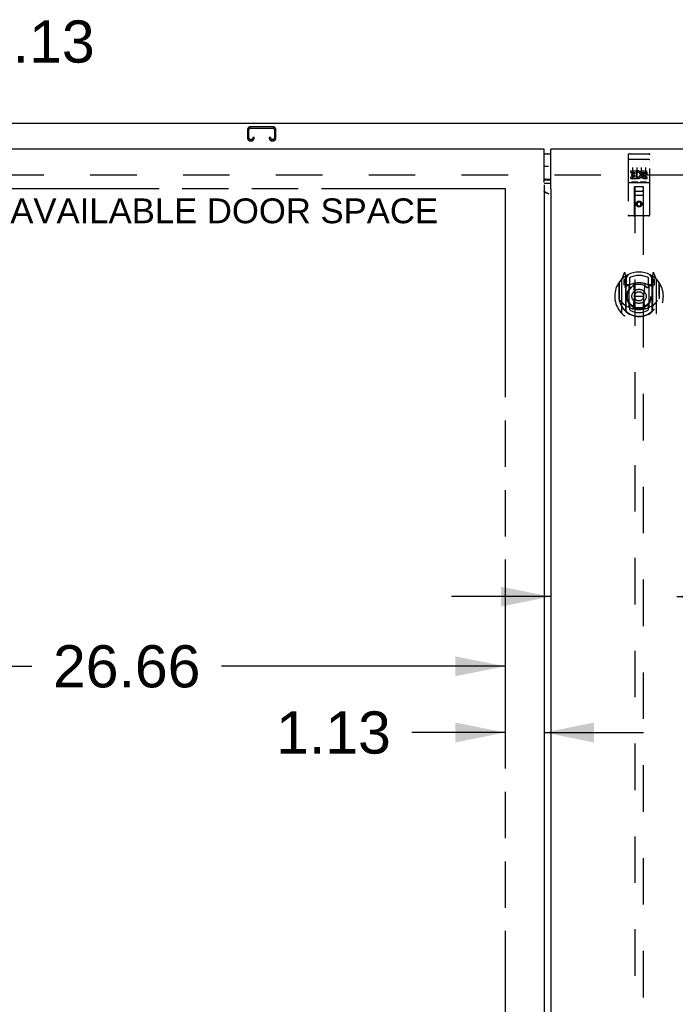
# Model space of a CAD drawing. Header units: inches. Extents: x 0 to 243, y 0 to 157.
# Tile 8 of 16: x 62 to 81, y 89 to 118. Entities that reach past the tile are written whole.
import ezdxf

# ---------------------------------------------------------------- set-up
doc = ezdxf.new("R2010")
doc.units = ezdxf.units.IN
doc.header["$LTSCALE"] = 13.357143
doc.header["$MEASUREMENT"] = 0
doc.linetypes.add('HIDDEN', pattern=[0.2, 0.1, -0.1])
doc.linetypes.add('PHANTOM', pattern=[0.8, 0.45, -0.05, 0.1, -0.05, 0.1, -0.05])
doc.layers.get('0').update_dxf_attribs({"linetype": 'CONTINUOUS'})
for name, color, linetype in [('02___PRT_ALL_AXES', 7, 'CONTINUOUS'), ('AVAILABLE_DOOR_SPACE', 7, 'CONTINUOUS'), ('DEFAULT_2', 8, 'HIDDEN'), ('DIMENSIONS', 7, 'CONTINUOUS'), ('GASKET', 7, 'CONTINUOUS')]:
    doc.layers.add(name, color=color, linetype=linetype)
doc.styles.get("Standard").update_dxf_attribs({"font": 'arial.ttf'})
doc.dimstyles.new('DIMSTYLE_2', dxfattribs={"dimtxt": 1.214286, "dimasz": 1.428571, "dimexe": 0.09, "dimexo": 0.07, "dimgap": 0.0425, "dimtad": 0, "dimtih": 1, "dimtoh": 1, "dimzin": 4, "dimdsep": 46, "dimtxsty": 'Standard', "dimblk": '_FILLED', "dimblk1": '_FILLED', "dimblk2": '_FILLED', "dimcen": 0.09, "dimazin": 1, "dimtfac": 1, "dimtdec": 3, "dimtofl": 0, "dimtmove": 0, "dimatfit": 3, "dimldrblk": '_FILLED', "dimfxl": 1, "dimtolj": 1, "dimtzin": 4, "dimarcsym": 0})

# ---------------------------------------------------------------- blocks, each defined once
blk = doc.blocks.new('_FILLED')
at = {"color": 0, "linetype": 'ByBlock'}
blk.add_solid([(0, 0), (-1, 0.2), (-1, -0.2)], dxfattribs=at)
blk = doc.blocks.new('*D5')
at = {"layer": 'DIMENSIONS', "color": 2, "linetype": 'Continuous'}
for p, q in [((59.319, 114.076), (59.319, 117.176)), ((59.319, 117.176), (60.498, 117.176)), ((59.319, 112.951), (59.319, 110.094))]:
    blk.add_line(p, q, dxfattribs=at)
at = {"layer": 'DIMENSIONS', "color": 2, "linetype": 'Continuous', "xscale": 1.4285714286, "yscale": 1.4285714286, "zscale": 1.4285714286}
for p, rotation in [((59.319, 114.076), 270), ((59.319, 112.951), 90)]:
    blk.add_blockref('_FILLED', p, dxfattribs=dict(at, rotation=rotation))
at = {"layer": 'DIMENSIONS', "color": 2, "linetype": 'Continuous', "insert": (61.105, 117.783), "char_height": 1.2143, "width": 3.29979, "attachment_point": 1, "line_spacing_factor": 0.9}
blk.add_mtext('1.13', dxfattribs=at)
blk = doc.blocks.new('*D9')
at = {"layer": 'DIMENSIONS', "color": 2, "linetype": 'Continuous'}
for p, q in [((49.562, 99.196), (62.6, 99.196)), ((76.218, 99.196), (68.058, 99.196))]:
    blk.add_line(p, q, dxfattribs=at)
at = {"layer": 'DIMENSIONS', "color": 2, "linetype": 'Continuous', "xscale": 1.4285714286, "yscale": 1.4285714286, "zscale": 1.4285714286, "rotation": 180}
blk.add_blockref('_FILLED', (49.562, 99.196), dxfattribs=at)
at = {"layer": 'DIMENSIONS', "color": 2, "linetype": 'Continuous', "xscale": 1.4285714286, "yscale": 1.4285714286, "zscale": 1.4285714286}
blk.add_blockref('_FILLED', (76.218, 99.196), dxfattribs=at)
at = {"layer": 'DIMENSIONS', "color": 2, "linetype": 'Continuous', "insert": (65.329, 99.803), "char_height": 1.2143, "width": 4.24323, "attachment_point": 2, "line_spacing_factor": 0.9}
blk.add_mtext('26.66', dxfattribs=at)
blk = doc.blocks.new('*D10')
at = {"layer": 'DIMENSIONS', "color": 2, "linetype": 'Continuous'}
for p, q in [((76.218, 97.291), (73.537, 97.291)), ((77.343, 97.291), (80.2, 97.291))]:
    blk.add_line(p, q, dxfattribs=at)
at = {"layer": 'DIMENSIONS', "color": 2, "linetype": 'Continuous', "xscale": 1.4285714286, "yscale": 1.4285714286, "zscale": 1.4285714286}
blk.add_blockref('_FILLED', (76.218, 97.291), dxfattribs=at)
at = {"layer": 'DIMENSIONS', "color": 2, "linetype": 'Continuous', "xscale": 1.4285714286, "yscale": 1.4285714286, "zscale": 1.4285714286, "rotation": 180}
blk.add_blockref('_FILLED', (77.343, 97.291), dxfattribs=at)
at = {"layer": 'DIMENSIONS', "color": 2, "linetype": 'Continuous', "insert": (72.93, 97.898), "char_height": 1.2143, "width": 3.29979, "attachment_point": 3, "line_spacing_factor": 0.9}
blk.add_mtext('1.13', dxfattribs=at)
blk = doc.blocks.new('*D13')
at = {"layer": 'DIMENSIONS', "color": 2, "linetype": 'Continuous'}
for p, q in [((77.531, 101.201), (74.673, 101.201)), ((81.156, 101.201), (83.62, 101.201))]:
    blk.add_line(p, q, dxfattribs=at)
at = {"layer": 'DIMENSIONS', "color": 2, "linetype": 'Continuous', "xscale": 1.4285714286, "yscale": 1.4285714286, "zscale": 1.4285714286}
blk.add_blockref('_FILLED', (77.531, 101.201), dxfattribs=at)
at = {"layer": 'DIMENSIONS', "color": 2, "linetype": 'Continuous', "xscale": 1.4285714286, "yscale": 1.4285714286, "zscale": 1.4285714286, "rotation": 180}
blk.add_blockref('_FILLED', (81.156, 101.201), dxfattribs=at)
at = {"layer": 'DIMENSIONS', "color": 2, "linetype": 'Continuous', "insert": (84.227, 101.808), "char_height": 1.2143, "width": 3.29979, "attachment_point": 1, "line_spacing_factor": 0.9}
blk.add_mtext('3.63', dxfattribs=at)

msp = doc.modelspace()

# ---------------------------------------------------------------- linework, layer by layer
at = {"color": 7, "linetype": 'Continuous'}
for p, q in [((47.489, 114.826), (107.385, 114.826)), ((77.343, 113.946), (77.531, 113.946)), ((77.531, 113.206), (77.343, 113.206)), ((77.343, 113.189), (77.345, 113.19)), ((77.367, 113.191), (77.531, 113.191))]:
    msp.add_line(p, q, dxfattribs=at)
at = {"color": 3, "linetype": 'Continuous'}
for p, q in [((77.343, 114.076), (47.812, 114.076)), ((77.343, 113.186), (77.343, 114.076)), ((77.531, 112.976), (77.531, 114.076)), ((107.062, 114.076), (77.531, 114.076)), ((77.531, 113.091), (77.367, 113.091)), ((77.343, 113.052), (77.343, 56.601)), ((77.462, 112.795), (77.47, 112.795)), ((77.531, 112.917), (77.531, 56.735)), ((77.537, 112.917), (77.531, 112.917)), ((77.537, 112.917), (77.541, 112.923))]:
    msp.add_line(p, q, dxfattribs=at)
for points in [[(77.333, 113.131), (77.331, 113.134), (77.331, 113.135), (77.33, 113.136), (77.33, 113.136), (77.33, 113.137), (77.33, 113.137), (77.33, 113.138), (77.33, 113.139), (77.331, 113.139), (77.331, 113.14), (77.332, 113.141), (77.332, 113.142), (77.333, 113.143), (77.334, 113.145), (77.335, 113.146), (77.335, 113.148), (77.336, 113.15), (77.337, 113.153), (77.338, 113.155), (77.338, 113.158), (77.339, 113.161), (77.34, 113.165), (77.34, 113.168), (77.341, 113.172), (77.342, 113.177), (77.342, 113.181), (77.343, 113.186)], [(77.336, 113.128), (77.335, 113.13), (77.333, 113.131)], [(77.367, 113.091), (77.361, 113.091), (77.356, 113.091), (77.35, 113.091), (77.345, 113.09), (77.341, 113.09)], [(77.356, 112.842), (77.352, 112.846), (77.349, 112.849), (77.346, 112.852), (77.344, 112.856), (77.343, 112.859), (77.343, 112.863)], [(77.486, 112.787), (77.467, 112.796), (77.449, 112.805), (77.431, 112.814), (77.413, 112.822), (77.395, 112.829), (77.377, 112.836), (77.359, 112.842), (77.355, 112.843)], [(77.486, 112.787), (77.465, 112.794), (77.455, 112.798), (77.445, 112.801), (77.436, 112.805), (77.426, 112.808), (77.417, 112.811), (77.409, 112.815), (77.4, 112.818), (77.392, 112.822), (77.385, 112.825), (77.378, 112.829), (77.371, 112.832), (77.366, 112.835), (77.36, 112.839), (77.356, 112.842)], [(77.541, 112.923), (77.542, 112.924), (77.543, 112.925), (77.543, 112.925), (77.544, 112.926), (77.544, 112.927), (77.544, 112.927), (77.544, 112.928), (77.543, 112.928), (77.543, 112.929), (77.543, 112.929), (77.542, 112.93), (77.542, 112.931), (77.541, 112.932), (77.541, 112.933), (77.54, 112.934), (77.539, 112.935), (77.539, 112.937), (77.538, 112.939), (77.537, 112.941), (77.537, 112.943), (77.536, 112.945), (77.535, 112.947), (77.535, 112.95), (77.534, 112.953), (77.534, 112.956), (77.533, 112.958), (77.533, 112.961), (77.532, 112.964), (77.532, 112.968), (77.531, 112.972), (77.531, 112.976)]]:
    msp.add_lwpolyline(points, dxfattribs=at)
at = {"color": 7, "linetype": 'Continuous'}
msp.add_lwpolyline([(77.345, 113.19), (77.35, 113.19), (77.356, 113.19), (77.361, 113.191), (77.367, 113.191)], dxfattribs=at)
for centre, start, end in [((77.441, 113.766), 90, 122.8137), ((77.441, 113.386), 237.1863, 270)]:
    msp.add_arc(centre, 0.18, start, end, dxfattribs=at)
at = {"layer": '02___PRT_ALL_AXES', "color": 8, "linetype": 'HIDDEN'}
for p, q in [((79.79, 113.944), (80.355, 113.944)), ((79.84, 113.408), (79.84, 113.451)), ((79.84, 113.451), (79.996, 113.451)), ((79.84, 113.408), (79.954, 113.408)), ((79.862, 113.324), (79.862, 113.366)), ((79.862, 113.366), (79.954, 113.366)), ((79.954, 113.366), (79.954, 113.408)), ((79.996, 113.273), (79.996, 113.451)), ((80.021, 113.403), (80.004, 113.442)), ((80.153, 113.408), (80.153, 113.451)), ((80.153, 113.451), (80.245, 113.451)), ((80.153, 113.408), (80.245, 113.408)), ((80.216, 113.365), (80.245, 113.365)), ((79.79, 113.116), (80.355, 113.116)), ((79.84, 113.238), (79.84, 113.28)), ((79.84, 113.28), (79.954, 113.28)), ((79.84, 113.238), (79.996, 113.238)), ((79.862, 113.324), (79.954, 113.324)), ((79.954, 113.28), (79.954, 113.324)), ((79.996, 113.273), (80.009, 113.292)), ((79.996, 113.238), (79.996, 113.25)), ((80, 113.248), (79.996, 113.25)), ((80.213, 113.324), (80.259, 113.324)), ((80.216, 113.28), (80.309, 113.28)), ((80.216, 113.238), (80.309, 113.238)), ((80.309, 113.238), (80.309, 113.28))]:
    msp.add_line(p, q, dxfattribs=at)
msp.add_circle((80.072, 112.499), 0.085, dxfattribs=at)
for centre, radius, start, end in [((80.046, 113.344), 0.107, 244.2636, 113.4027), ((80.046, 113.344), 0.0639, 234.8895, 113.4026), ((80.216, 113.301), 0.0635, 90, 270), ((80.245, 113.387), 0.0644, 282.2995, 90.0775), ((80.245, 113.387), 0.0219, 269.9011, 90), ((80.216, 113.302), 0.0219, 100.307, 270)]:
    msp.add_arc(centre, radius, start, end, dxfattribs=at)
at = {"layer": 'AVAILABLE_DOOR_SPACE', "color": 4, "linetype": 'PHANTOM'}
for p, q in [((49.562, 112.951), (76.218, 112.951)), ((76.218, 112.951), (76.218, 56.701))]:
    msp.add_line(p, q, dxfattribs=at)
at = {"layer": 'DEFAULT_2', "color": 8, "linetype": 'HIDDEN'}
for p, q in [((68.807, 114.642), (68.807, 114.396)), ((68.847, 114.396), (68.847, 114.642)), ((69.539, 114.722), (68.887, 114.722)), ((68.887, 114.682), (69.539, 114.682)), ((69.579, 114.642), (69.579, 114.396)), ((69.619, 114.396), (69.619, 114.642)), ((68.914, 114.356), (68.887, 114.356)), ((68.887, 114.316), (68.914, 114.316)), ((68.954, 114.41), (68.954, 114.396)), ((68.994, 114.41), (68.954, 114.41)), ((68.994, 114.396), (68.994, 114.41)), ((69.432, 114.41), (69.432, 114.396)), ((69.472, 114.41), (69.432, 114.41)), ((69.472, 114.396), (69.472, 114.41)), ((69.539, 114.356), (69.512, 114.356)), ((69.512, 114.316), (69.539, 114.316)), ((79.76, 113.914), (79.76, 112.189)), ((79.855, 113.944), (80.04, 113.944)), ((80.105, 113.944), (80.29, 113.944)), ((80.385, 112.189), (80.385, 113.914)), ((79.776, 113.785), (79.775, 113.785)), ((79.777, 113.785), (79.776, 113.785)), ((79.778, 113.785), (79.777, 113.785)), ((79.778, 113.785), (79.778, 113.785)), ((79.779, 113.785), (79.778, 113.785)), ((79.78, 113.785), (79.779, 113.785)), ((79.781, 113.785), (79.78, 113.785)), ((79.782, 113.785), (79.781, 113.785)), ((79.783, 113.786), (79.782, 113.785)), ((79.782, 113.785), (79.782, 113.785)), ((79.784, 113.786), (79.783, 113.786)), ((79.785, 113.786), (79.784, 113.786)), ((79.786, 113.786), (79.785, 113.786)), ((79.787, 113.786), (79.786, 113.786)), ((79.787, 113.786), (79.787, 113.786)), ((79.788, 113.786), (79.787, 113.786)), ((79.789, 113.786), (79.788, 113.786)), ((79.789, 113.786), (80.355, 113.786)), ((80.355, 113.786), (80.355, 113.786)), ((80.355, 113.786), (80.356, 113.786)), ((80.356, 113.786), (80.357, 113.786)), ((80.357, 113.786), (80.358, 113.786)), ((80.358, 113.786), (80.359, 113.786)), ((80.359, 113.786), (80.36, 113.786)), ((80.36, 113.786), (80.36, 113.786)), ((80.36, 113.786), (80.361, 113.786)), ((80.361, 113.786), (80.362, 113.785)), ((80.362, 113.785), (80.363, 113.785)), ((80.363, 113.785), (80.364, 113.785)), ((80.364, 113.785), (80.364, 113.785)), ((80.364, 113.785), (80.365, 113.785)), ((80.365, 113.785), (80.366, 113.785)), ((80.366, 113.785), (80.367, 113.785)), ((80.367, 113.785), (80.368, 113.785)), ((79.885, 113.553), (79.885, 113.247)), ((80.01, 113.553), (80.01, 113.247)), ((80.135, 113.553), (80.135, 113.247)), ((80.26, 113.553), (80.26, 113.247)), ((105.687, 113.326), (49.187, 113.326)), ((79.79, 113.116), (80.355, 113.116)), ((80.033, 113.132), (79.861, 113.132)), ((80.283, 113.132), (80.111, 113.132)), ((79.942, 112.189), (79.946, 112.999)), ((79.947, 112.999), (79.946, 112.999)), ((79.947, 112.999), (79.947, 86.997)), ((80.197, 112.999), (79.947, 112.999)), ((79.987, 112.874), (80.157, 112.874)), ((80.197, 86.997), (80.197, 112.999)), ((80.199, 112.999), (80.197, 112.999)), ((80.202, 112.189), (80.199, 112.999)), ((80.2, 112.749), (79.944, 112.749)), ((80.072, 112.571), (80.01, 112.534)), ((80.01, 112.534), (80.01, 112.462)), ((80.01, 112.534), (80.02, 112.529)), ((80.072, 112.559), (80.02, 112.529)), ((80.02, 112.529), (80.02, 112.468)), ((80.072, 112.571), (80.072, 112.559)), ((80.135, 112.534), (80.072, 112.571)), ((80.125, 112.529), (80.072, 112.559)), ((80.135, 112.534), (80.125, 112.529)), ((80.125, 112.468), (80.125, 112.529)), ((80.135, 112.462), (80.135, 112.534)), ((80.01, 112.462), (80.02, 112.468)), ((80.01, 112.462), (80.072, 112.426)), ((80.02, 112.468), (80.072, 112.438)), ((80.072, 112.438), (80.125, 112.468)), ((80.072, 112.426), (80.135, 112.462)), ((80.072, 112.426), (80.072, 112.438)), ((80.135, 112.462), (80.125, 112.468)), ((80.355, 112.159), (79.79, 112.159)), ((79.647, 110.515), (79.576, 110.339)), ((79.69, 110.431), (79.675, 110.512)), ((80.469, 110.512), (80.455, 110.431)), ((80.568, 110.339), (80.497, 110.515)), ((79.49, 110.233), (79.49, 109.845)), ((79.497, 110.236), (79.497, 109.778)), ((79.572, 110.329), (79.572, 109.361)), ((79.63, 110.324), (79.63, 110.174)), ((79.69, 110.324), (79.63, 110.324)), ((79.638, 110.296), (79.667, 110.25)), ((79.697, 110.304), (79.642, 110.304)), ((79.669, 110.415), (79.668, 110.415)), ((79.668, 110.415), (79.668, 110.415)), ((79.668, 110.415), (79.668, 110.415)), ((79.69, 109.415), (79.69, 110.431)), ((79.697, 110.364), (79.767, 110.473)), ((79.697, 109.42), (79.697, 110.423)), ((79.7, 110.398), (79.7, 110.191)), ((79.797, 110.376), (79.797, 110.124)), ((80.347, 110.124), (80.347, 110.376)), ((80.377, 110.473), (80.447, 110.364)), ((80.445, 110.191), (80.445, 110.398)), ((80.447, 109.42), (80.447, 110.423)), ((80.502, 110.304), (80.447, 110.304)), ((80.455, 110.431), (80.455, 109.415)), ((80.515, 110.324), (80.455, 110.324)), ((80.476, 110.415), (80.472, 110.418)), ((80.477, 110.25), (80.506, 110.296)), ((80.515, 110.174), (80.515, 110.324)), ((80.572, 109.361), (80.572, 110.329)), ((80.647, 110.236), (80.647, 109.778)), ((80.655, 109.845), (80.655, 110.233)), ((79.63, 110.174), (79.69, 110.174)), ((79.79, 110.173), (79.717, 110.173)), ((79.72, 110.171), (79.785, 110.171)), ((79.79, 109.532), (79.79, 110.163)), ((79.909, 110.189), (79.94, 109.845)), ((80.235, 110.189), (80.205, 109.845)), ((80.427, 110.173), (80.355, 110.173)), ((80.355, 110.163), (80.355, 109.532)), ((80.359, 110.171), (80.425, 110.171)), ((80.455, 110.174), (80.515, 110.174)), ((79.49, 109.845), (79.505, 109.845)), ((79.497, 109.778), (79.497, 109.776)), ((79.909, 109.506), (79.94, 109.845)), ((79.94, 109.845), (80.205, 109.845)), ((80.235, 109.506), (80.205, 109.845)), ((80.655, 109.845), (80.64, 109.845)), ((80.647, 109.778), (80.647, 109.776)), ((79.797, 109.562), (79.797, 109.46)), ((80.347, 109.46), (80.347, 109.562))]:
    msp.add_line(p, q, dxfattribs=at)
for points in [[(79.775, 113.785), (79.775, 113.785), (79.775, 113.785), (79.774, 113.785), (79.774, 113.785), (79.774, 113.785), (79.773, 113.784), (79.773, 113.784), (79.773, 113.784), (79.772, 113.784), (79.772, 113.784), (79.772, 113.784), (79.771, 113.784), (79.771, 113.784), (79.771, 113.784), (79.77, 113.784), (79.77, 113.784), (79.77, 113.784), (79.769, 113.784), (79.769, 113.784), (79.769, 113.784), (79.768, 113.784), (79.768, 113.783), (79.768, 113.783), (79.767, 113.783), (79.767, 113.783), (79.767, 113.783), (79.767, 113.783), (79.766, 113.783), (79.766, 113.783), (79.766, 113.783), (79.766, 113.783), (79.765, 113.783), (79.765, 113.783), (79.765, 113.782), (79.765, 113.782), (79.764, 113.782), (79.764, 113.782), (79.764, 113.782), (79.764, 113.782), (79.764, 113.782), (79.763, 113.782), (79.763, 113.782), (79.763, 113.782), (79.763, 113.782), (79.763, 113.781), (79.762, 113.781), (79.762, 113.781), (79.762, 113.781), (79.762, 113.781), (79.762, 113.781), (79.762, 113.781), (79.761, 113.781), (79.761, 113.781), (79.761, 113.781), (79.761, 113.781), (79.761, 113.78), (79.761, 113.78), (79.761, 113.78), (79.761, 113.78), (79.76, 113.78), (79.76, 113.78), (79.76, 113.78), (79.76, 113.78), (79.76, 113.78), (79.76, 113.779), (79.76, 113.779), (79.76, 113.779), (79.76, 113.779), (79.76, 113.779), (79.76, 113.779), (79.76, 113.779), (79.76, 113.779), (79.76, 113.779), (79.76, 113.779), (79.76, 113.778), (79.76, 113.778), (79.76, 113.778)], [(80.368, 113.785), (80.368, 113.785), (80.369, 113.785), (80.369, 113.785), (80.369, 113.785), (80.37, 113.785), (80.37, 113.785), (80.371, 113.785), (80.371, 113.784), (80.371, 113.784), (80.372, 113.784), (80.372, 113.784), (80.372, 113.784), (80.373, 113.784), (80.373, 113.784), (80.373, 113.784), (80.374, 113.784), (80.374, 113.784), (80.374, 113.784), (80.375, 113.784), (80.375, 113.784), (80.375, 113.784), (80.375, 113.784), (80.376, 113.784), (80.376, 113.783), (80.376, 113.783), (80.377, 113.783), (80.377, 113.783), (80.377, 113.783), (80.377, 113.783), (80.378, 113.783), (80.378, 113.783), (80.378, 113.783), (80.379, 113.783), (80.379, 113.783), (80.379, 113.783), (80.379, 113.782), (80.38, 113.782), (80.38, 113.782), (80.38, 113.782), (80.38, 113.782), (80.38, 113.782), (80.381, 113.782), (80.381, 113.782), (80.381, 113.782), (80.381, 113.782), (80.381, 113.782), (80.382, 113.781), (80.382, 113.781), (80.382, 113.781), (80.382, 113.781), (80.382, 113.781), (80.382, 113.781), (80.383, 113.781), (80.383, 113.781), (80.383, 113.781), (80.383, 113.781), (80.383, 113.781), (80.383, 113.78), (80.383, 113.78), (80.384, 113.78), (80.384, 113.78), (80.384, 113.78), (80.384, 113.78), (80.384, 113.78), (80.384, 113.78), (80.384, 113.78), (80.384, 113.779), (80.384, 113.779), (80.384, 113.779), (80.384, 113.779), (80.384, 113.779), (80.384, 113.779), (80.384, 113.779), (80.384, 113.779), (80.385, 113.779), (80.385, 113.779), (80.385, 113.778), (80.385, 113.778), (80.385, 113.778)], [(79.861, 113.132), (79.861, 113.132), (79.861, 113.132), (79.861, 113.132), (79.86, 113.132), (79.86, 113.132), (79.86, 113.132), (79.86, 113.132), (79.86, 113.132), (79.859, 113.132), (79.859, 113.132), (79.859, 113.132), (79.859, 113.132), (79.859, 113.132), (79.858, 113.132), (79.858, 113.132), (79.858, 113.132), (79.858, 113.132), (79.858, 113.132), (79.858, 113.132), (79.858, 113.132), (79.857, 113.132), (79.857, 113.132), (79.857, 113.132), (79.857, 113.132), (79.857, 113.132), (79.857, 113.132), (79.857, 113.132), (79.856, 113.132), (79.856, 113.132), (79.856, 113.132), (79.856, 113.132), (79.856, 113.132), (79.856, 113.132), (79.856, 113.132), (79.856, 113.132), (79.856, 113.132), (79.855, 113.133), (79.855, 113.133), (79.855, 113.133), (79.855, 113.133), (79.855, 113.133), (79.855, 113.133), (79.855, 113.133), (79.855, 113.133), (79.855, 113.133), (79.855, 113.133)], [(80.04, 113.133), (80.039, 113.133), (80.039, 113.133), (80.039, 113.133), (80.039, 113.133), (80.039, 113.133), (80.039, 113.133), (80.039, 113.133), (80.039, 113.133), (80.039, 113.133), (80.039, 113.132), (80.038, 113.132), (80.038, 113.132), (80.038, 113.132), (80.038, 113.132), (80.038, 113.132), (80.038, 113.132), (80.038, 113.132), (80.038, 113.132), (80.038, 113.132), (80.037, 113.132), (80.037, 113.132), (80.037, 113.132), (80.037, 113.132), (80.037, 113.132), (80.037, 113.132), (80.037, 113.132), (80.036, 113.132), (80.036, 113.132), (80.036, 113.132), (80.036, 113.132), (80.036, 113.132), (80.036, 113.132), (80.035, 113.132), (80.035, 113.132), (80.035, 113.132), (80.035, 113.132), (80.035, 113.132), (80.035, 113.132), (80.034, 113.132), (80.034, 113.132), (80.034, 113.132), (80.034, 113.132), (80.034, 113.132), (80.033, 113.132), (80.033, 113.132)], [(80.111, 113.132), (80.111, 113.132), (80.111, 113.132), (80.111, 113.132), (80.11, 113.132), (80.11, 113.132), (80.11, 113.132), (80.11, 113.132), (80.11, 113.132), (80.109, 113.132), (80.109, 113.132), (80.109, 113.132), (80.109, 113.132), (80.109, 113.132), (80.108, 113.132), (80.108, 113.132), (80.108, 113.132), (80.108, 113.132), (80.108, 113.132), (80.108, 113.132), (80.108, 113.132), (80.107, 113.132), (80.107, 113.132), (80.107, 113.132), (80.107, 113.132), (80.107, 113.132), (80.107, 113.132), (80.107, 113.132), (80.106, 113.132), (80.106, 113.132), (80.106, 113.132), (80.106, 113.132), (80.106, 113.132), (80.106, 113.132), (80.106, 113.132), (80.106, 113.132), (80.106, 113.132), (80.105, 113.133), (80.105, 113.133), (80.105, 113.133), (80.105, 113.133), (80.105, 113.133), (80.105, 113.133), (80.105, 113.133), (80.105, 113.133), (80.105, 113.133), (80.105, 113.133)], [(80.29, 113.133), (80.289, 113.133), (80.289, 113.133), (80.289, 113.133), (80.289, 113.133), (80.289, 113.133), (80.289, 113.133), (80.289, 113.133), (80.289, 113.133), (80.289, 113.133), (80.289, 113.132), (80.289, 113.132), (80.288, 113.132), (80.288, 113.132), (80.288, 113.132), (80.288, 113.132), (80.288, 113.132), (80.288, 113.132), (80.288, 113.132), (80.288, 113.132), (80.287, 113.132), (80.287, 113.132), (80.287, 113.132), (80.287, 113.132), (80.287, 113.132), (80.287, 113.132), (80.287, 113.132), (80.286, 113.132), (80.286, 113.132), (80.286, 113.132), (80.286, 113.132), (80.286, 113.132), (80.286, 113.132), (80.285, 113.132), (80.285, 113.132), (80.285, 113.132), (80.285, 113.132), (80.285, 113.132), (80.285, 113.132), (80.284, 113.132), (80.284, 113.132), (80.284, 113.132), (80.284, 113.132), (80.284, 113.132), (80.283, 113.132), (80.283, 113.132)], [(79.54, 109.732), (79.543, 109.726), (79.546, 109.721), (79.549, 109.716), (79.552, 109.712), (79.554, 109.707), (79.557, 109.703), (79.56, 109.699), (79.562, 109.695), (79.565, 109.691), (79.567, 109.688), (79.57, 109.684), (79.572, 109.681), (79.575, 109.678), (79.577, 109.675), (79.579, 109.672), (79.581, 109.669), (79.584, 109.666), (79.586, 109.664), (79.588, 109.661), (79.59, 109.659), (79.592, 109.656), (79.594, 109.654), (79.596, 109.652), (79.598, 109.65), (79.599, 109.648), (79.601, 109.646), (79.603, 109.644), (79.605, 109.642), (79.607, 109.64), (79.608, 109.639), (79.61, 109.637), (79.612, 109.635), (79.613, 109.634), (79.615, 109.633), (79.616, 109.631), (79.618, 109.63)], [(80.526, 109.63), (80.528, 109.631), (80.529, 109.633), (80.531, 109.634), (80.533, 109.635), (80.534, 109.637), (80.536, 109.639), (80.538, 109.64), (80.539, 109.642), (80.541, 109.644), (80.543, 109.646), (80.545, 109.648), (80.547, 109.65), (80.548, 109.652), (80.55, 109.654), (80.552, 109.656), (80.554, 109.659), (80.556, 109.661), (80.558, 109.664), (80.561, 109.666), (80.563, 109.669), (80.565, 109.672), (80.567, 109.675), (80.57, 109.678), (80.572, 109.681), (80.574, 109.684), (80.577, 109.688), (80.579, 109.691), (80.582, 109.695), (80.584, 109.699), (80.587, 109.703), (80.59, 109.707), (80.593, 109.712), (80.595, 109.716), (80.598, 109.721), (80.601, 109.726), (80.605, 109.732)], [(80.26, 109.488), (80.255, 109.487), (80.249, 109.485), (80.244, 109.484), (80.238, 109.483), (80.233, 109.481), (80.227, 109.48), (80.222, 109.479), (80.217, 109.478), (80.211, 109.476), (80.206, 109.475), (80.2, 109.474), (80.195, 109.473), (80.189, 109.472), (80.184, 109.471), (80.178, 109.471), (80.172, 109.47), (80.167, 109.469), (80.161, 109.468), (80.156, 109.467), (80.15, 109.467), (80.145, 109.466), (80.139, 109.466), (80.134, 109.465), (80.128, 109.465), (80.122, 109.464), (80.117, 109.464), (80.111, 109.464), (80.106, 109.463), (80.1, 109.463), (80.094, 109.463), (80.089, 109.463), (80.083, 109.463), (80.078, 109.462), (80.072, 109.462), (80.066, 109.462), (80.061, 109.463), (80.055, 109.463), (80.05, 109.463), (80.044, 109.463), (80.038, 109.463), (80.033, 109.464), (80.027, 109.464), (80.022, 109.464), (80.016, 109.465), (80.011, 109.465), (80.005, 109.466), (79.999, 109.466), (79.994, 109.467), (79.988, 109.467), (79.983, 109.468), (79.977, 109.469), (79.972, 109.47), (79.966, 109.471), (79.961, 109.471), (79.955, 109.472), (79.95, 109.473), (79.944, 109.474), (79.939, 109.475), (79.933, 109.476), (79.928, 109.478), (79.922, 109.479), (79.917, 109.48), (79.911, 109.481), (79.906, 109.483), (79.9, 109.484), (79.895, 109.485), (79.89, 109.487), (79.884, 109.488)]]:
    msp.add_lwpolyline(points, dxfattribs=at)
for centre, radius in [((80.072, 112.499), 0.0845), ((80.072, 109.843), 0.35), ((80.072, 109.843), 0.335), ((80.072, 109.843), 0.205), ((80.072, 109.843), 0.133)]:
    msp.add_circle(centre, radius, dxfattribs=at)
for centre, radius, start, end in [((68.887, 114.642), 0.08, 90, 180), ((68.887, 114.642), 0.04, 90, 180), ((69.539, 114.642), 0.08, 0, 90), ((69.539, 114.642), 0.04, 0, 90), ((68.887, 114.396), 0.08, 180, 270), ((68.887, 114.396), 0.04, 180, 270), ((68.914, 114.396), 0.08, 270, 360), ((68.914, 114.396), 0.04, 270, 360), ((69.512, 114.396), 0.08, 180, 270), ((69.512, 114.396), 0.04, 180, 270), ((69.539, 114.396), 0.08, 270, 360), ((69.539, 114.396), 0.04, 270, 360), ((79.79, 113.914), 0.03, 90, 180), ((80.355, 113.914), 0.03, 0, 90), ((79.79, 113.086), 0.03, 90, 180), ((80.355, 113.086), 0.03, 0, 90), ((79.987, 112.959), 0.04, 90, 180), ((79.987, 112.914), 0.04, 180, 270), ((80.157, 112.959), 0.04, 0, 90), ((80.157, 112.914), 0.04, 270, 360), ((79.79, 112.189), 0.03, 180, 270), ((79.912, 112.189), 0.03, 270, 360), ((80.232, 112.189), 0.03, 180, 270), ((80.355, 112.189), 0.03, 270, 360), ((80.072, 109.843), 0.7, 35.2961, 144.7039), ((79.661, 110.509), 0.015, 10, 158.1959), ((80.484, 110.509), 0.015, 21.8041, 170), ((80.072, 109.845), 0.7, 125.5126, 54.4874), ((79.517, 110.236), 0.02, 144.7039, 180), ((79.587, 110.329), 0.015, 135.0748, 180), ((79.642, 110.299), 0.005, 90, 212.6792), ((80.072, 109.532), 0.7, 53.2319, 126.7681), ((79.677, 110.398), 0.02, 0, 125.5126), ((79.509, 110.149), 0.188, 0, 32.6792), ((79.68, 110.398), 0.02, 0, 125.2543), ((79.717, 110.423), 0.02, 121.4688, 179.9992), ((80.072, 109.53), 0.7, 66.536, 113.464), ((80.072, 109.843), 0.6, 62.7204, 117.2796), ((80.427, 110.423), 0.02, 0, 58.5295), ((80.465, 110.398), 0.02, 54.7457, 180), ((80.467, 110.398), 0.02, 54.4874, 180), ((80.635, 110.149), 0.188, 147.3208, 180), ((80.502, 110.299), 0.005, 327.3208, 90), ((80.557, 110.329), 0.015, 0, 44.9252), ((80.627, 110.236), 0.02, 0, 35.2961), ((79.717, 110.193), 0.02, 180, 270), ((79.72, 110.191), 0.02, 180, 270), ((79.785, 110.191), 0.02, 270, 293.464), ((79.805, 110.163), 0.015, 112.9863, 180), ((79.827, 110.124), 0.03, 180, 311.1261), ((80.072, 109.843), 0.343, 48.8739, 131.1261), ((79.889, 110.187), 0.02, 5.0796, 105.6131), ((80.255, 110.187), 0.02, 74.3869, 174.9204), ((80.317, 110.124), 0.03, 228.8739, 360), ((80.34, 110.163), 0.015, 0, 67.0137), ((80.359, 110.191), 0.02, 246.536, 270), ((80.425, 110.191), 0.02, 270, 360), ((80.427, 110.193), 0.02, 270, 360), ((80.072, 109.847), 0.583, 180.2464, 359.7536), ((79.517, 109.778), 0.02, 180, 187.6622), ((80.072, 109.853), 0.58, 187.6622, 352.3378), ((80.627, 109.778), 0.02, 352.3378, 360), ((80.072, 110.162), 0.7, 229.529, 310.471), ((79.705, 109.415), 0.015, 180, 229.6413), ((79.717, 109.42), 0.02, 180, 230.6594), ((79.805, 109.532), 0.015, 180, 247.0137), ((79.827, 109.562), 0.03, 48.8739, 180), ((80.072, 109.853), 0.48, 235.0461, 304.9539), ((80.072, 109.843), 0.343, 228.8739, 311.1261), ((79.889, 109.507), 0.02, 254.4248, 354.9204), ((80.255, 109.507), 0.02, 185.0796, 285.5752), ((80.317, 109.562), 0.03, 0, 131.1261), ((80.34, 109.532), 0.015, 292.9863, 360), ((80.427, 109.42), 0.02, 309.3378, 359.9984), ((80.44, 109.415), 0.015, 310.3587, 360), ((79.587, 109.361), 0.015, 180, 224.9252), ((80.557, 109.361), 0.015, 315.0748, 360)]:
    msp.add_arc(centre, radius, start, end, dxfattribs=at)
at = {"layer": 'GASKET', "color": 40, "linetype": 'Continuous'}
msp.add_line((77.468, 113.576), (77.343, 113.576), dxfattribs=at)

# ---------------------------------------------------------------- texts
at = {"layer": 'DIMENSIONS', "color": 2, "linetype": 'Continuous', "insert": (68.133, 112.661), "char_height": 0.71429, "width": 12.28625, "attachment_point": 2, "line_spacing_factor": 0.9}
msp.add_mtext('AVAILABLE DOOR SPACE', dxfattribs=at)

# ---------------------------------------------------------------- dimensions: what is measured, and where the dimension line sits
at = {"layer": 'DIMENSIONS', "color": 2, "linetype": 'Continuous'}
dim = msp.add_linear_dim(base=(59.319435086, 114.076470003), p1=(49.561802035, 112.951470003), p2=(47.831802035, 114.076470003), angle=90, dimstyle='DIMSTYLE_2', dxfattribs=at)
dim.commit()
dim.dimension.update_dxf_attribs({"geometry": '*D5', "text_midpoint": (62.80763528, 117.168875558), "dimtype": 160})
for base, p1, p2, picture, middle in [((77.343052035, 97.290558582), (76.218052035, 112.951470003), (77.343052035, 113.127670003), '*D10', (71.332374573, 97.283787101)), ((76.218, 99.196), (49.562, 112.951), (76.218, 112.951), '*D9', (65.313, 99.189)), ((81.155560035, 101.20083626), (77.530560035, 112.685491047), (81.155560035, 112.951470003), '*D13', (85.875017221, 101.194066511))]:
    dim = msp.add_linear_dim(base=base, p1=p1, p2=p2, dimstyle='DIMSTYLE_2', dxfattribs=at)
    dim.commit()
    dim.dimension.update_dxf_attribs({"geometry": picture, "text_midpoint": middle, "dimtype": 160})

doc.saveas('drawing.dxf')
